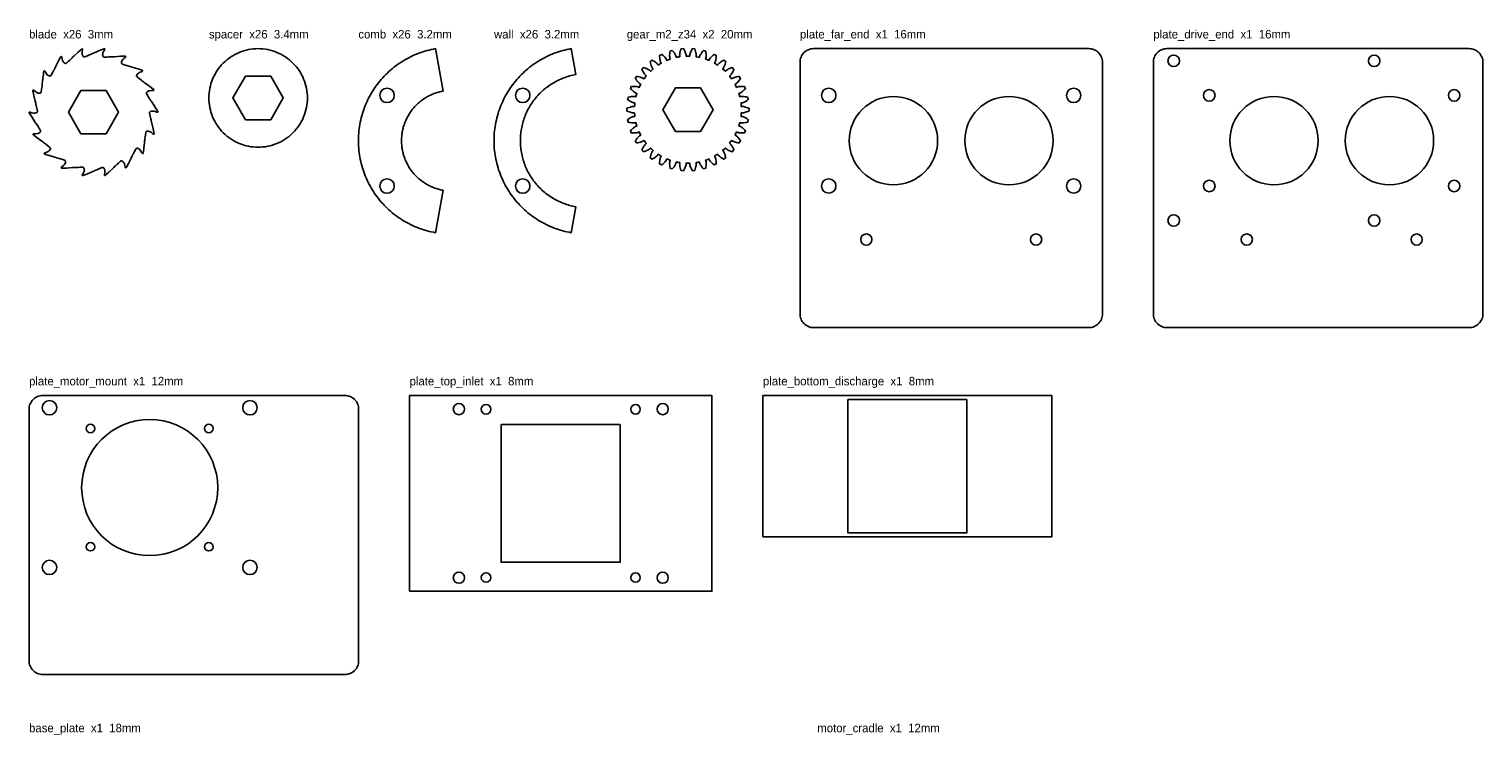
# Model space of a CAD drawing. Header units: millimetres. Extents: x 0 to 856, y -955 to 12.
# Tile 2 of 2: x 0 to 856, y -404 to 12. Entities that reach past the tile are written whole.
import ezdxf

# ---------------------------------------------------------------- set-up
doc = ezdxf.new("R2010")
doc.units = ezdxf.units.MM
doc.layers.add('CUT', color=7, linetype='Continuous')
doc.layers.add('LABEL', color=3, linetype='Continuous')

msp = doc.modelspace()

# ---------------------------------------------------------------- linework, layer by layer
at = {"layer": 'CUT'}
for points in [[(163.81, -30.42), (163.7, -31.84), (163.53, -33.26), (163.28, -34.66), (162.97, -36.05), (162.59, -37.42), (162.14, -38.77), (161.63, -40.1), (161.06, -41.4), (160.42, -42.67), (159.71, -43.91), (158.95, -45.11), (158.13, -46.28), (157.26, -47.4), (156.33, -48.48), (155.35, -49.51), (154.32, -50.49), (153.24, -51.42), (152.12, -52.29), (150.95, -53.11), (149.75, -53.87), (148.51, -54.58), (147.24, -55.22), (145.94, -55.79), (144.61, -56.3), (143.26, -56.75), (141.89, -57.13), (140.5, -57.44), (139.1, -57.69), (137.68, -57.86), (136.26, -57.97), (134.84, -58), (133.42, -57.97), (132, -57.86), (130.58, -57.69), (129.18, -57.44), (127.79, -57.13), (126.42, -56.75), (125.07, -56.3), (123.74, -55.79), (122.44, -55.22), (121.17, -54.58), (119.93, -53.87), (118.73, -53.11), (117.56, -52.29), (116.44, -51.42), (115.36, -50.49), (114.33, -49.51), (113.35, -48.48), (112.42, -47.4), (111.55, -46.28), (110.73, -45.11), (109.97, -43.91), (109.26, -42.67), (108.62, -41.4), (108.05, -40.1), (107.54, -38.77), (107.09, -37.42), (106.71, -36.05), (106.4, -34.66), (106.15, -33.26), (105.98, -31.84), (105.87, -30.42), (105.84, -29), (105.87, -27.58), (105.98, -26.16), (106.15, -24.74), (106.4, -23.34), (106.71, -21.95), (107.09, -20.58), (107.54, -19.23), (108.05, -17.9), (108.62, -16.6), (109.26, -15.33), (109.97, -14.09), (110.73, -12.89), (111.55, -11.72), (112.42, -10.6), (113.35, -9.52), (114.33, -8.49), (115.36, -7.51), (116.44, -6.58), (117.56, -5.71), (118.73, -4.89), (119.93, -4.13), (121.17, -3.42), (122.44, -2.78), (123.74, -2.21), (125.07, -1.7), (126.42, -1.25), (127.79, -0.87), (129.18, -0.56), (130.58, -0.31), (132, -0.14), (133.42, -0.03), (134.84, 0), (136.26, -0.03), (137.68, -0.14), (139.1, -0.31), (140.5, -0.56), (141.89, -0.87), (143.26, -1.25), (144.61, -1.7), (145.94, -2.21), (147.24, -2.78), (148.51, -3.42), (149.75, -4.13), (150.95, -4.89), (152.12, -5.71), (153.24, -6.58), (154.32, -7.51), (155.35, -8.49), (156.33, -9.52), (157.26, -10.6), (158.13, -11.72), (158.95, -12.89), (159.71, -14.09), (160.42, -15.33), (161.06, -16.6), (161.63, -17.9), (162.14, -19.23), (162.59, -20.58), (162.97, -21.95), (163.28, -23.34), (163.53, -24.74), (163.7, -26.16), (163.81, -27.58), (163.84, -29)], [(456.17, -161.82), (455.65, -161.24), (455.18, -160.6), (454.77, -159.93), (454.44, -159.22), (454.17, -158.48), (453.98, -157.72), (453.87, -156.94), (453.83, -156.16), (453.83, -8), (453.87, -7.21), (453.98, -6.43), (454.17, -5.67), (454.44, -4.93), (454.77, -4.22), (455.18, -3.55), (455.65, -2.92), (456.17, -2.34), (456.75, -1.81), (457.39, -1.34), (458.06, -0.94), (458.77, -0.6), (459.51, -0.34), (460.27, -0.15), (461.05, -0.03), (461.83, 0), (623.83, 0), (624.61, -0.03), (625.39, -0.15), (626.15, -0.34), (626.89, -0.6), (627.6, -0.94), (628.27, -1.34), (628.91, -1.81), (629.49, -2.34), (630.01, -2.92), (630.48, -3.55), (630.89, -4.22), (631.22, -4.93), (631.49, -5.67), (631.68, -6.43), (631.79, -7.21), (631.83, -8), (631.83, -156.16), (631.79, -156.94), (631.68, -157.72), (631.49, -158.48), (631.22, -159.22), (630.89, -159.93), (630.48, -160.6), (630.01, -161.24), (629.49, -161.82), (628.91, -162.34), (628.27, -162.81), (627.6, -163.22), (626.89, -163.55), (626.15, -163.82), (625.39, -164.01), (624.61, -164.12), (623.83, -164.16), (461.83, -164.16), (461.05, -164.12), (460.27, -164.01), (459.51, -163.82), (458.77, -163.55), (458.06, -163.22), (457.39, -162.81), (456.75, -162.34)], [(662.44, -159.22), (662.17, -158.48), (661.98, -157.72), (661.87, -156.94), (661.83, -156.16), (661.83, -8), (661.87, -7.21), (661.98, -6.43), (662.17, -5.67), (662.44, -4.93), (662.77, -4.22), (663.18, -3.55), (663.65, -2.92), (664.17, -2.34), (664.75, -1.81), (665.39, -1.34), (666.06, -0.94), (666.77, -0.6), (667.51, -0.34), (668.27, -0.15), (669.05, -0.03), (669.83, 0), (847.83, 0), (848.61, -0.03), (849.39, -0.15), (850.15, -0.34), (850.89, -0.6), (851.6, -0.94), (852.27, -1.34), (852.91, -1.81), (853.49, -2.34), (854.01, -2.92), (854.48, -3.55), (854.89, -4.22), (855.22, -4.93), (855.49, -5.67), (855.68, -6.43), (855.79, -7.21), (855.83, -8), (855.83, -156.16), (855.79, -156.94), (855.68, -157.72), (855.49, -158.48), (855.22, -159.22), (854.89, -159.93), (854.48, -160.6), (854.01, -161.24), (853.49, -161.82), (852.91, -162.34), (852.27, -162.81), (851.6, -163.22), (850.89, -163.55), (850.15, -163.82), (849.39, -164.01), (848.61, -164.12), (847.83, -164.16), (669.83, -164.16), (669.05, -164.12), (668.27, -164.01), (667.51, -163.82), (666.77, -163.55), (666.06, -163.22), (665.39, -162.81), (664.75, -162.34), (664.17, -161.82), (663.65, -161.24), (663.18, -160.6), (662.77, -159.93)], [(75.68, -37.44), (75.45, -37.46), (75.18, -37.41), (73.56, -36.87), (72.97, -36.76), (72.67, -36.74), (72.06, -36.82), (71.52, -36.99), (71.29, -37.12), (71.12, -37.27), (71, -37.43), (70.94, -37.61), (70.93, -37.98), (71.25, -39.65), (71.48, -40.58), (71.61, -41.32), (71.78, -41.87), (71.91, -42.61), (72.08, -43.16), (72.22, -43.9), (73.03, -47.24), (73.48, -49.28), (73.61, -50.01), (73.61, -50.18), (73.55, -50.31), (73.38, -50.35), (73.16, -50.29), (72.92, -50.15), (72.05, -49.44), (71.34, -48.93), (70.79, -48.67), (70.49, -48.58), (69.9, -48.5), (69.37, -48.55), (69.16, -48.63), (68.99, -48.75), (68.87, -48.89), (68.73, -49.24), (68.46, -50.91), (68.37, -51.86), (68.23, -52.6), (68.2, -53.18), (68.07, -53.92), (68.04, -54.5), (67.92, -55.24), (67.54, -58.65), (67.27, -60.72), (67.13, -61.46), (67.08, -61.62), (66.97, -61.72), (66.81, -61.7), (66.62, -61.56), (66.44, -61.35), (65.87, -60.39), (65.37, -59.66), (64.94, -59.23), (64.69, -59.04), (64.16, -58.77), (63.65, -58.63), (63.42, -58.63), (63.23, -58.69), (63.06, -58.78), (62.82, -59.06), (61.99, -60.55), (61.58, -61.4), (61.2, -62.05), (60.97, -62.58), (60.6, -63.23), (60.37, -63.77), (60, -64.42), (58.48, -67.5), (57.51, -69.35), (57.14, -70), (57.03, -70.13), (56.89, -70.19), (56.74, -70.11), (56.61, -69.92), (56.52, -69.66), (56.31, -68.56), (56.09, -67.71), (55.84, -67.15), (55.67, -66.89), (55.26, -66.46), (54.83, -66.15), (54.62, -66.07), (54.41, -66.06), (54.22, -66.09), (53.9, -66.27), (52.62, -67.38), (51.93, -68.05), (51.35, -68.52), (50.96, -68.95), (50.38, -69.43), (49.99, -69.86), (49.42, -70.35), (46.94, -72.71), (45.39, -74.12), (44.82, -74.6), (44.67, -74.69), (44.53, -74.7), (44.41, -74.58), (44.36, -74.35), (44.36, -74.08), (44.54, -72.97), (44.62, -72.09), (44.58, -71.49), (44.5, -71.19), (44.27, -70.64), (43.97, -70.2), (43.79, -70.05), (43.61, -69.97), (43.42, -69.93), (43.05, -69.99), (41.47, -70.6), (40.6, -70.99), (39.89, -71.24), (39.37, -71.5), (38.67, -71.76), (38.15, -72.03), (37.45, -72.29), (34.31, -73.66), (32.38, -74.46), (31.67, -74.72), (31.5, -74.75), (31.36, -74.71), (31.3, -74.55), (31.32, -74.32), (31.42, -74.07), (31.97, -73.09), (32.34, -72.29), (32.51, -71.71), (32.54, -71.4), (32.51, -70.8), (32.38, -70.29), (32.26, -70.09), (32.12, -69.95), (31.95, -69.85), (31.59, -69.78), (29.89, -69.81), (28.94, -69.88), (28.19, -69.87), (27.61, -69.94), (26.86, -69.94), (26.29, -70.02), (25.54, -70.03), (22.11, -70.24), (20.03, -70.33), (19.28, -70.33), (19.11, -70.3), (18.99, -70.22), (18.98, -70.05), (19.08, -69.84), (19.26, -69.63), (20.11, -68.9), (20.74, -68.28), (21.09, -67.78), (21.23, -67.51), (21.41, -66.94), (21.46, -66.41), (21.42, -66.19), (21.33, -66), (21.21, -65.85), (20.89, -65.66), (19.28, -65.11), (18.37, -64.85), (17.66, -64.58), (17.1, -64.45), (16.39, -64.2), (15.83, -64.07), (15.12, -63.82), (11.83, -62.85), (9.83, -62.22), (9.13, -61.97), (8.98, -61.88), (8.9, -61.76), (8.95, -61.6), (9.12, -61.44), (9.35, -61.3), (10.41, -60.9), (11.21, -60.54), (11.71, -60.2), (11.93, -59.98), (12.29, -59.51), (12.52, -59.03), (12.56, -58.8), (12.54, -58.6), (12.47, -58.42), (12.24, -58.13), (10.92, -57.06), (10.15, -56.5), (9.58, -56.01), (9.09, -55.7), (8.52, -55.22), (8.03, -54.9), (7.45, -54.43), (4.69, -52.39), (3.03, -51.12), (2.46, -50.64), (2.35, -50.51), (2.31, -50.37), (2.41, -50.23), (2.63, -50.14), (2.89, -50.09), (4.02, -50.07), (4.89, -50.01), (5.49, -49.86), (5.77, -49.73), (6.27, -49.41), (6.65, -49.04), (6.76, -48.84), (6.81, -48.64), (6.81, -48.45), (6.69, -48.1), (5.82, -46.64), (5.28, -45.85), (4.91, -45.2), (4.57, -44.73), (4.19, -44.09), (3.84, -43.62), (3.45, -42.98), (1.56, -40.12), (0.43, -38.36), (0.06, -37.71), (0, -37.55), (0.02, -37.4), (0.16, -37.31), (0.39, -37.3), (0.66, -37.34), (1.72, -37.71), (2.57, -37.95), (3.17, -38.01), (3.48, -37.99), (4.06, -37.86), (4.54, -37.64), (4.72, -37.49), (4.84, -37.32), (4.9, -37.14), (4.91, -36.77), (4.59, -35.1), (4.35, -34.18), (4.23, -33.44), (4.06, -32.88), (3.93, -32.14), (3.76, -31.59), (3.62, -30.85), (2.81, -27.52), (2.36, -25.48), (2.23, -24.74), (2.23, -24.57), (2.29, -24.44), (2.46, -24.4), (2.68, -24.46), (2.92, -24.6), (3.79, -25.31), (4.5, -25.82), (5.05, -26.09), (5.35, -26.17), (5.94, -26.25), (6.47, -26.21), (6.68, -26.13), (6.85, -26.01), (6.97, -25.86), (7.06, -25.7), (7.14, -25.33), (7.38, -23.84), (7.47, -22.89), (7.61, -22.15), (7.64, -21.57), (7.77, -20.83), (7.8, -20.25), (7.92, -19.51), (8.13, -17.42), (8.42, -15.36), (8.54, -14.22), (8.7, -13.3), (8.76, -13.13), (8.87, -13.03), (9.03, -13.05), (9.22, -13.19), (9.4, -13.4), (10.29, -14.85), (10.67, -15.32), (10.9, -15.53), (11.41, -15.86), (11.94, -16.07), (12.19, -16.12), (12.41, -16.12), (12.61, -16.07), (12.78, -15.97), (13.02, -15.7), (13.85, -14.21), (14.26, -13.35), (14.64, -12.7), (14.87, -12.17), (15.24, -11.52), (15.47, -10.98), (15.83, -10.33), (17.36, -7.26), (18.33, -5.4), (18.7, -4.76), (18.81, -4.62), (18.94, -4.57), (19.09, -4.64), (19.23, -4.84), (19.32, -5.09), (19.53, -6.2), (19.75, -7.05), (20, -7.6), (20.17, -7.86), (20.57, -8.3), (21.01, -8.6), (21.22, -8.68), (21.43, -8.7), (21.62, -8.66), (21.94, -8.49), (23.22, -7.37), (23.91, -6.71), (24.49, -6.23), (24.88, -5.81), (25.45, -5.32), (25.85, -4.9), (26.42, -4.41), (28.9, -2.04), (30.44, -0.63), (31.02, -0.15), (31.17, -0.06), (31.31, -0.05), (31.43, -0.18), (31.48, -0.4), (31.48, -0.68), (31.3, -1.79), (31.22, -2.66), (31.26, -3.27), (31.34, -3.57), (31.57, -4.12), (31.87, -4.55), (32.04, -4.7), (32.23, -4.79), (32.42, -4.82), (32.78, -4.76), (34.37, -4.16), (35.24, -3.77), (35.95, -3.51), (36.47, -3.25), (37.17, -2.99), (37.69, -2.73), (38.39, -2.46), (41.53, -1.09), (43.46, -0.29), (44.17, -0.04), (44.34, 0), (44.47, -0.04), (44.54, -0.2), (44.52, -0.43), (44.42, -0.69), (43.87, -1.67), (43.49, -2.46), (43.33, -3.05), (43.3, -3.36), (43.32, -3.95), (43.46, -4.46), (43.58, -4.66), (43.72, -4.81), (43.89, -4.9), (44.25, -4.97), (45.95, -4.95), (46.9, -4.88), (47.65, -4.88), (48.22, -4.81), (48.98, -4.81), (49.55, -4.74), (50.3, -4.73), (53.73, -4.51), (55.81, -4.42), (56.56, -4.42), (56.73, -4.45), (56.85, -4.54), (56.86, -4.71), (56.75, -4.92), (56.58, -5.12), (55.73, -5.86), (55.1, -6.47), (54.74, -6.97), (54.61, -7.25), (54.43, -7.82), (54.38, -8.34), (54.42, -8.57), (54.51, -8.75), (54.63, -8.9), (54.95, -9.09), (56.56, -9.65), (57.47, -9.91), (58.18, -10.17), (58.74, -10.3), (59.45, -10.55), (60.01, -10.68), (60.72, -10.93), (64.01, -11.9), (66.01, -12.53), (66.71, -12.79), (66.86, -12.87), (66.94, -12.99), (66.89, -13.15), (66.72, -13.32), (66.48, -13.45), (65.43, -13.85), (64.63, -14.21), (64.13, -14.56), (63.91, -14.77), (63.55, -15.25), (63.32, -15.72), (63.28, -15.95), (63.3, -16.16), (63.36, -16.33), (63.59, -16.62), (64.92, -17.69), (65.69, -18.25), (66.26, -18.74), (66.74, -19.06), (67.32, -19.54), (67.81, -19.85), (68.39, -20.32), (71.15, -22.36), (72.81, -23.63), (73.38, -24.12), (73.49, -24.25), (73.53, -24.39), (73.43, -24.52), (73.21, -24.62), (72.94, -24.66), (71.82, -24.68), (70.94, -24.75), (70.35, -24.9), (70.07, -25.02), (69.57, -25.34), (69.19, -25.72), (69.08, -25.92), (69.03, -26.12), (69.03, -26.31), (69.07, -26.49), (69.24, -26.82), (70.02, -28.11), (70.56, -28.9), (70.93, -29.56), (71.27, -30.02), (71.65, -30.67), (72, -31.13), (72.39, -31.77), (73.56, -33.52), (74.67, -35.28), (75.31, -36.24), (75.78, -37.04), (75.84, -37.21), (75.82, -37.35)], [(243.01, -25.14), (242.33, -25.29), (241.66, -25.45), (240.99, -25.63), (240.32, -25.82), (239.66, -26.03), (239, -26.25), (238.35, -26.49), (237.7, -26.74), (237.06, -27.01), (236.43, -27.29), (235.8, -27.59), (235.18, -27.91), (234.57, -28.23), (233.96, -28.57), (233.36, -28.93), (232.78, -29.3), (232.2, -29.68), (231.63, -30.08), (231.07, -30.49), (230.52, -30.92), (229.98, -31.35), (229.45, -31.8), (228.93, -32.26), (228.42, -32.73), (227.92, -33.22), (227.44, -33.72), (226.96, -34.22), (226.5, -34.74), (226.05, -35.27), (225.61, -35.81), (225.19, -36.36), (224.78, -36.92), (224.38, -37.49), (224, -38.07), (223.62, -38.66), (223.27, -39.25), (222.92, -39.86), (222.6, -40.47), (222.28, -41.09), (221.98, -41.72), (221.7, -42.35), (221.43, -42.99), (221.17, -43.63), (220.93, -44.29), (220.71, -44.94), (220.5, -45.61), (220.31, -46.27), (220.13, -46.95), (219.97, -47.62), (219.82, -48.3), (219.69, -48.98), (219.58, -49.67), (219.48, -50.36), (219.4, -51.05), (219.34, -51.74), (219.29, -52.43), (219.25, -53.12), (219.24, -53.82), (219.24, -54.51), (219.25, -55.21), (219.29, -55.9), (219.34, -56.59), (219.4, -57.29), (219.48, -57.98), (219.58, -58.66), (219.69, -59.35), (219.82, -60.03), (219.97, -60.71), (220.13, -61.39), (220.31, -62.06), (220.5, -62.72), (220.71, -63.39), (220.93, -64.04), (221.17, -64.7), (221.43, -65.34), (221.7, -65.98), (221.98, -66.62), (222.28, -67.24), (222.6, -67.86), (222.92, -68.47), (223.27, -69.08), (223.62, -69.67), (224, -70.26), (224.38, -70.84), (224.78, -71.41), (225.19, -71.97), (225.61, -72.52), (226.05, -73.06), (226.5, -73.59), (226.96, -74.11), (227.44, -74.61), (227.92, -75.11), (228.42, -75.6), (228.93, -76.07), (229.45, -76.53), (229.98, -76.98), (230.52, -77.42), (231.07, -77.84), (231.63, -78.25), (232.2, -78.65), (232.78, -79.03), (233.36, -79.4), (233.96, -79.76), (234.57, -80.1), (235.18, -80.43), (235.8, -80.74), (236.43, -81.04), (237.06, -81.32), (237.7, -81.59), (238.35, -81.84), (239, -82.08), (239.66, -82.31), (240.32, -82.51), (240.99, -82.71), (241.66, -82.88), (242.33, -83.04), (243.01, -83.19), (243.7, -83.32), (239.29, -108.33), (238.02, -108.09), (236.75, -107.82), (235.5, -107.52), (234.25, -107.2), (233.01, -106.84), (231.78, -106.45), (230.56, -106.04), (229.34, -105.6), (228.14, -105.12), (226.95, -104.62), (225.78, -104.1), (224.61, -103.54), (223.46, -102.96), (222.32, -102.35), (221.2, -101.72), (220.09, -101.05), (219, -100.37), (217.92, -99.65), (216.86, -98.92), (215.82, -98.15), (214.8, -97.37), (213.79, -96.56), (212.81, -95.72), (211.84, -94.87), (210.9, -93.99), (209.97, -93.08), (209.07, -92.16), (208.19, -91.22), (207.33, -90.25), (206.5, -89.27), (205.69, -88.27), (204.9, -87.25), (204.13, -86.21), (203.39, -85.15), (202.68, -84.07), (201.99, -82.98), (201.33, -81.87), (200.69, -80.75), (200.08, -79.62), (199.49, -78.46), (198.94, -77.3), (198.41, -76.12), (197.91, -74.93), (197.43, -73.73), (196.99, -72.52), (196.57, -71.3), (196.19, -70.07), (195.83, -68.83), (195.5, -67.58), (195.2, -66.33), (194.93, -65.06), (194.69, -63.8), (194.47, -62.52), (194.29, -61.24), (194.14, -59.96), (194.02, -58.68), (193.93, -57.39), (193.87, -56.1), (193.84, -54.81), (193.84, -53.52), (193.87, -52.23), (193.93, -50.94), (194.02, -49.65), (194.14, -48.37), (194.29, -47.09), (194.47, -45.81), (194.69, -44.54), (194.93, -43.27), (195.2, -42.01), (195.5, -40.75), (195.83, -39.5), (196.19, -38.26), (196.57, -37.03), (196.99, -35.81), (197.43, -34.6), (197.91, -33.4), (198.41, -32.21), (198.94, -31.03), (199.49, -29.87), (200.08, -28.72), (200.69, -27.58), (201.33, -26.46), (201.99, -25.35), (202.68, -24.26), (203.39, -23.18), (204.13, -22.13), (204.9, -21.09), (205.69, -20.06), (206.5, -19.06), (207.33, -18.08), (208.19, -17.11), (209.07, -16.17), (209.97, -15.25), (210.9, -14.35), (211.84, -13.47), (212.81, -12.61), (213.79, -11.78), (214.8, -10.96), (215.82, -10.18), (216.86, -9.41), (217.92, -8.68), (219, -7.96), (220.09, -7.28), (221.2, -6.62), (222.32, -5.98), (223.46, -5.37), (224.61, -4.79), (225.78, -4.23), (226.95, -3.71), (228.14, -3.21), (229.34, -2.74), (230.56, -2.29), (231.78, -1.88), (233.01, -1.49), (234.25, -1.13), (235.5, -0.81), (236.75, -0.51), (238.02, -0.24), (239.29, 0), (243.7, -25.02)], [(320.93, -15.44), (320.02, -15.63), (319.12, -15.84), (318.22, -16.08), (317.33, -16.34), (316.45, -16.61), (315.57, -16.91), (314.7, -17.23), (313.83, -17.57), (312.98, -17.93), (312.13, -18.31), (311.3, -18.7), (310.47, -19.12), (309.65, -19.56), (308.85, -20.02), (308.05, -20.49), (307.27, -20.98), (306.49, -21.5), (305.73, -22.03), (304.98, -22.57), (304.25, -23.14), (303.53, -23.72), (302.82, -24.32), (302.13, -24.94), (301.45, -25.57), (300.79, -26.21), (300.14, -26.88), (299.51, -27.55), (298.89, -28.25), (298.29, -28.95), (297.71, -29.67), (297.14, -30.41), (296.59, -31.15), (296.06, -31.91), (295.55, -32.69), (295.05, -33.47), (294.58, -34.27), (294.12, -35.07), (293.68, -35.89), (293.26, -36.71), (292.86, -37.55), (292.48, -38.4), (292.12, -39.25), (291.78, -40.11), (291.46, -40.98), (291.16, -41.86), (290.88, -42.74), (290.63, -43.63), (290.39, -44.53), (290.17, -45.43), (289.98, -46.34), (289.81, -47.25), (289.65, -48.16), (289.52, -49.08), (289.42, -50), (289.33, -50.92), (289.26, -51.85), (289.22, -52.78), (289.2, -53.7), (289.2, -54.63), (289.22, -55.56), (289.26, -56.48), (289.33, -57.41), (289.42, -58.33), (289.52, -59.25), (289.65, -60.17), (289.81, -61.08), (289.98, -61.99), (290.17, -62.9), (290.39, -63.8), (290.63, -64.7), (290.88, -65.59), (291.16, -66.47), (291.46, -67.35), (291.78, -68.22), (292.12, -69.08), (292.48, -69.93), (292.86, -70.78), (293.26, -71.62), (293.68, -72.44), (294.12, -73.26), (294.58, -74.07), (295.05, -74.86), (295.55, -75.64), (296.06, -76.42), (296.59, -77.18), (297.14, -77.92), (297.71, -78.66), (298.29, -79.38), (298.89, -80.08), (299.51, -80.78), (300.14, -81.45), (300.79, -82.12), (301.45, -82.76), (302.13, -83.4), (302.82, -84.01), (303.53, -84.61), (304.25, -85.19), (304.98, -85.76), (305.73, -86.3), (306.49, -86.83), (307.27, -87.35), (308.05, -87.84), (308.85, -88.32), (309.65, -88.77), (310.47, -89.21), (311.3, -89.63), (312.13, -90.03), (312.98, -90.4), (313.83, -90.76), (314.7, -91.1), (315.57, -91.42), (316.45, -91.72), (317.33, -92), (318.22, -92.25), (319.12, -92.49), (320.02, -92.7), (320.93, -92.89), (321.84, -93.07), (319.15, -108.33), (317.88, -108.09), (316.61, -107.82), (315.36, -107.52), (314.11, -107.2), (312.87, -106.84), (311.64, -106.45), (310.42, -106.04), (309.2, -105.6), (308, -105.12), (306.81, -104.62), (305.64, -104.1), (304.47, -103.54), (303.32, -102.96), (302.18, -102.35), (301.06, -101.72), (299.95, -101.05), (298.86, -100.37), (297.78, -99.65), (296.72, -98.92), (295.68, -98.15), (294.66, -97.37), (293.65, -96.56), (292.67, -95.72), (291.7, -94.87), (290.76, -93.99), (289.83, -93.08), (288.93, -92.16), (288.05, -91.22), (287.19, -90.25), (286.36, -89.27), (285.55, -88.27), (284.76, -87.25), (283.99, -86.21), (283.25, -85.15), (282.54, -84.07), (281.85, -82.98), (281.19, -81.87), (280.55, -80.75), (279.94, -79.62), (279.35, -78.46), (278.8, -77.3), (278.27, -76.12), (277.77, -74.93), (277.29, -73.73), (276.85, -72.52), (276.43, -71.3), (276.05, -70.07), (275.69, -68.83), (275.36, -67.58), (275.06, -66.33), (274.79, -65.06), (274.55, -63.8), (274.33, -62.52), (274.15, -61.24), (274, -59.96), (273.88, -58.68), (273.79, -57.39), (273.73, -56.1), (273.7, -54.81), (273.7, -53.52), (273.73, -52.23), (273.79, -50.94), (273.88, -49.65), (274, -48.37), (274.15, -47.09), (274.33, -45.81), (274.55, -44.54), (274.79, -43.27), (275.06, -42.01), (275.36, -40.75), (275.69, -39.5), (276.05, -38.26), (276.43, -37.03), (276.85, -35.81), (277.29, -34.6), (277.77, -33.4), (278.27, -32.21), (278.8, -31.03), (279.35, -29.87), (279.94, -28.72), (280.55, -27.58), (281.19, -26.46), (281.85, -25.35), (282.54, -24.26), (283.25, -23.18), (283.99, -22.13), (284.76, -21.09), (285.55, -20.06), (286.36, -19.06), (287.19, -18.08), (288.05, -17.11), (288.93, -16.17), (289.83, -15.25), (290.76, -14.35), (291.7, -13.47), (292.67, -12.61), (293.65, -11.78), (294.66, -10.96), (295.68, -10.18), (296.72, -9.41), (297.78, -8.68), (298.86, -7.96), (299.95, -7.28), (301.06, -6.62), (302.18, -5.98), (303.32, -5.37), (304.47, -4.79), (305.64, -4.23), (306.81, -3.71), (308, -3.21), (309.2, -2.74), (310.42, -2.29), (311.64, -1.88), (312.87, -1.49), (314.11, -1.13), (315.36, -0.81), (316.61, -0.51), (317.88, -0.24), (319.15, 0), (321.84, -15.27)], [(419.23, -38.47), (419.09, -39.84), (419.53, -39.89), (420, -40.01), (420.46, -40.17), (420.91, -40.36), (421.36, -40.58), (422.03, -40.95), (422.69, -41.37), (423.34, -41.84), (423.09, -43.2), (422.31, -43.4), (421.55, -43.55), (420.79, -43.66), (420.29, -43.7), (419.8, -43.72), (419.31, -43.7), (418.83, -43.64), (418.4, -43.53), (418.03, -44.86), (417.83, -45.51), (418.26, -45.65), (418.7, -45.85), (419.12, -46.09), (419.53, -46.37), (419.93, -46.66), (420.52, -47.15), (421.09, -47.69), (421.65, -48.26), (421.14, -49.56), (420.35, -49.61), (419.57, -49.62), (418.8, -49.58), (418.3, -49.53), (417.82, -49.46), (417.34, -49.35), (416.88, -49.2), (416.48, -49.02), (415.88, -50.25), (415.56, -50.86), (415.95, -51.08), (416.34, -51.35), (416.71, -51.67), (417.07, -52.01), (417.41, -52.38), (417.9, -52.97), (418.36, -53.6), (418.8, -54.26), (418.07, -55.45), (417.28, -55.35), (416.51, -55.22), (415.76, -55.04), (415.28, -54.9), (414.82, -54.73), (414.37, -54.54), (413.95, -54.31), (413.58, -54.06), (413.18, -54.61), (412.34, -55.7), (412.69, -55.98), (413.02, -56.33), (413.33, -56.71), (413.61, -57.11), (413.88, -57.53), (414.25, -58.2), (414.59, -58.91), (414.9, -59.64), (413.96, -60.67), (413.2, -60.43), (412.47, -60.16), (411.77, -59.85), (411.33, -59.62), (410.9, -59.37), (410.49, -59.1), (410.12, -58.8), (409.81, -58.48), (409.31, -58.95), (408.28, -59.87), (408.57, -60.21), (408.71, -60.4), (408.96, -60.82), (409.18, -61.26), (409.37, -61.72), (409.55, -62.19), (409.71, -62.68), (409.85, -63.18), (410.08, -64.21), (409.53, -64.63), (408.97, -65.05), (408.04, -64.54), (407.6, -64.27), (407.17, -63.99), (406.76, -63.69), (406.38, -63.37), (406.01, -63.04), (405.68, -62.69), (405.53, -62.5), (405.28, -62.13), (404.12, -62.87), (403.53, -63.22), (403.75, -63.61), (403.94, -64.05), (404.09, -64.51), (404.21, -64.99), (404.31, -65.48), (404.41, -66.24), (404.48, -67.02), (404.5, -67.82), (403.25, -68.44), (402.63, -67.94), (402.05, -67.42), (401.51, -66.88), (401.17, -66.5), (400.86, -66.12), (400.58, -65.72), (400.34, -65.3), (400.17, -64.89), (399.53, -65.15), (398.24, -65.64), (398.39, -66.06), (398.5, -66.53), (398.56, -67.01), (398.59, -67.5), (398.59, -68.01), (398.56, -68.77), (398.48, -69.55), (398.35, -70.34), (397.01, -70.72), (396.49, -70.11), (396.02, -69.49), (395.58, -68.86), (395.32, -68.43), (395.09, -68), (394.89, -67.56), (394.73, -67.1), (394.63, -66.66), (393.28, -66.93), (392.6, -67.04), (392.67, -67.49), (392.69, -67.97), (392.66, -68.45), (392.6, -68.94), (392.51, -69.44), (392.34, -70.18), (392.11, -70.93), (391.85, -71.68), (390.46, -71.81), (390.06, -71.12), (389.7, -70.43), (389.4, -69.73), (389.22, -69.26), (389.07, -68.79), (388.95, -68.31), (388.88, -67.84), (388.87, -67.39), (388.18, -67.4), (386.8, -67.39), (386.79, -67.84), (386.72, -68.31), (386.6, -68.79), (386.45, -69.26), (386.27, -69.73), (385.96, -70.43), (385.61, -71.12), (385.2, -71.81), (383.82, -71.68), (383.55, -70.93), (383.33, -70.18), (383.15, -69.44), (383.07, -68.94), (383.01, -68.45), (382.98, -67.97), (382.99, -67.49), (383.06, -67.04), (381.71, -66.8), (381.03, -66.66), (380.94, -67.1), (380.78, -67.56), (380.58, -68), (380.34, -68.43), (380.08, -68.86), (379.65, -69.49), (379.17, -70.11), (378.65, -70.72), (377.31, -70.34), (377.19, -69.55), (377.11, -68.77), (377.07, -68.01), (377.08, -67.5), (377.11, -67.01), (377.17, -66.53), (377.27, -66.06), (377.42, -65.64), (376.78, -65.4), (375.5, -64.89), (375.32, -65.3), (375.08, -65.72), (374.8, -66.12), (374.49, -66.5), (374.16, -66.88), (373.62, -67.42), (373.03, -67.94), (372.41, -68.44), (371.17, -67.82), (371.19, -67.02), (371.25, -66.24), (371.36, -65.48), (371.45, -64.99), (371.57, -64.51), (371.72, -64.05), (371.91, -63.61), (372.14, -63.22), (371.54, -62.87), (370.38, -62.13), (370.13, -62.5), (369.82, -62.87), (369.47, -63.21), (369.1, -63.53), (368.7, -63.84), (368.07, -64.27), (367.4, -64.67), (366.7, -65.05), (365.59, -64.21), (365.76, -63.43), (365.96, -62.68), (366.2, -61.95), (366.39, -61.49), (366.6, -61.04), (366.83, -60.61), (367.09, -60.21), (367.39, -59.87), (366.36, -58.95), (365.86, -58.48), (365.55, -58.8), (365.37, -58.96), (364.98, -59.24), (364.56, -59.5), (364.12, -59.74), (363.67, -59.95), (363.19, -60.16), (362.71, -60.34), (361.7, -60.67), (361.23, -60.16), (360.77, -59.64), (361.18, -58.67), (361.41, -58.2), (361.66, -57.75), (361.92, -57.32), (362.19, -56.91), (362.49, -56.51), (362.81, -56.15), (362.98, -55.98), (363.33, -55.7), (362.9, -55.16), (362.09, -54.06), (361.72, -54.31), (361.3, -54.54), (360.85, -54.73), (360.38, -54.9), (359.9, -55.04), (359.16, -55.22), (358.39, -55.35), (357.6, -55.45), (356.87, -54.26), (357.3, -53.6), (357.77, -52.97), (358.26, -52.38), (358.6, -52.01), (358.95, -51.67), (359.32, -51.35), (359.72, -51.08), (360.11, -50.86), (359.79, -50.25), (359.19, -49.02), (358.78, -49.2), (358.33, -49.35), (357.85, -49.46), (357.36, -49.53), (356.86, -49.58), (356.1, -49.62), (355.32, -49.61), (354.52, -49.56), (354.02, -48.26), (354.57, -47.69), (355.14, -47.15), (355.73, -46.66), (356.14, -46.37), (356.55, -46.09), (356.97, -45.85), (357.41, -45.65), (357.83, -45.51), (357.63, -44.86), (357.27, -43.53), (356.83, -43.64), (356.36, -43.7), (355.87, -43.72), (355.38, -43.7), (354.88, -43.66), (354.12, -43.55), (353.35, -43.4), (352.58, -43.2), (352.33, -41.84), (352.97, -41.37), (353.63, -40.95), (354.3, -40.58), (354.75, -40.36), (355.21, -40.17), (355.67, -40.01), (356.13, -39.89), (356.58, -39.84), (356.5, -39.15), (356.39, -37.78), (355.94, -37.81), (355.46, -37.78), (354.98, -37.71), (354.5, -37.6), (354.01, -37.47), (353.29, -37.23), (352.56, -36.94), (351.84, -36.6), (351.84, -35.21), (352.56, -34.88), (353.29, -34.58), (354.01, -34.34), (354.5, -34.21), (354.98, -34.1), (355.46, -34.03), (355.94, -34), (356.39, -34.03), (356.5, -32.66), (356.58, -31.97), (356.13, -31.92), (355.9, -31.87), (355.44, -31.73), (354.98, -31.55), (354.53, -31.34), (354.08, -31.11), (353.63, -30.86), (353.19, -30.58), (352.33, -29.98), (352.45, -29.29), (352.58, -28.61), (353.61, -28.36), (354.12, -28.26), (354.63, -28.18), (355.13, -28.13), (355.62, -28.1), (356.12, -28.1), (356.6, -28.14), (356.83, -28.17), (357.27, -28.28), (357.63, -26.96), (357.83, -26.3), (357.41, -26.16), (356.97, -25.96), (356.55, -25.72), (356.14, -25.45), (355.73, -25.15), (355.14, -24.66), (354.57, -24.13), (354.02, -23.55), (354.52, -22.26), (355.32, -22.2), (356.1, -22.19), (356.86, -22.23), (357.36, -22.28), (357.85, -22.36), (358.33, -22.46), (358.78, -22.61), (359.19, -22.8), (359.79, -21.56), (360.11, -20.95), (359.72, -20.74), (359.32, -20.46), (358.95, -20.14), (358.6, -19.8), (358.26, -19.43), (357.77, -18.84), (357.3, -18.22), (356.87, -17.55), (357.6, -16.37), (358.39, -16.46), (359.16, -16.6), (359.9, -16.77), (360.38, -16.91), (360.85, -17.08), (361.3, -17.27), (361.72, -17.5), (362.09, -17.76), (362.9, -16.65), (363.33, -16.11), (362.98, -15.83), (362.65, -15.48), (362.34, -15.11), (362.05, -14.7), (361.79, -14.28), (361.41, -13.61), (361.07, -12.91), (360.77, -12.17), (361.7, -11.14), (362.46, -11.38), (363.19, -11.66), (363.89, -11.97), (364.34, -12.19), (364.77, -12.44), (365.18, -12.71), (365.55, -13.01), (365.86, -13.34), (366.36, -12.86), (367.39, -11.94), (367.09, -11.6), (366.83, -11.2), (366.6, -10.78), (366.39, -10.33), (366.2, -9.86), (365.96, -9.14), (365.76, -8.38), (365.59, -7.6), (366.7, -6.76), (367.4, -7.14), (368.07, -7.54), (368.7, -7.97), (369.1, -8.28), (369.47, -8.6), (369.82, -8.94), (370.13, -9.31), (370.38, -9.68), (371.54, -8.94), (372.14, -8.6), (371.91, -8.21), (371.72, -7.76), (371.57, -7.3), (371.45, -6.82), (371.36, -6.33), (371.25, -5.57), (371.19, -4.79), (371.17, -4), (372.41, -3.38), (373.03, -3.87), (373.62, -4.39), (374.16, -4.93), (374.49, -5.31), (374.8, -5.69), (375.08, -6.09), (375.32, -6.51), (375.5, -6.92), (376.13, -6.66), (377.42, -6.18), (377.27, -5.75), (377.17, -5.28), (377.11, -4.8), (377.08, -4.31), (377.07, -3.81), (377.11, -3.04), (377.19, -2.26), (377.31, -1.48), (378.65, -1.1), (379.17, -1.7), (379.65, -2.32), (380.08, -2.95), (380.34, -3.38), (380.58, -3.81), (380.78, -4.26), (380.94, -4.71), (381.03, -5.15), (382.38, -4.88), (383.06, -4.77), (382.99, -4.33), (382.98, -3.85), (383.01, -3.36), (383.07, -2.87), (383.15, -2.38), (383.33, -1.63), (383.55, -0.88), (383.82, -0.13), (385.2, 0), (385.61, -0.69), (385.96, -1.39), (386.27, -2.09), (386.45, -2.56), (386.6, -3.03), (386.72, -3.5), (386.79, -3.97), (386.8, -4.42), (387.49, -4.41), (388.87, -4.42), (388.88, -3.97), (388.95, -3.5), (389.07, -3.03), (389.22, -2.56), (389.4, -2.09), (389.7, -1.39), (390.06, -0.69), (390.46, 0), (391.85, -0.13), (392.11, -0.88), (392.34, -1.63), (392.51, -2.38), (392.6, -2.87), (392.66, -3.36), (392.69, -3.85), (392.67, -4.33), (392.6, -4.77), (393.96, -5.01), (394.63, -5.15), (394.73, -4.71), (394.89, -4.26), (395.09, -3.81), (395.32, -3.38), (395.58, -2.95), (396.02, -2.32), (396.49, -1.7), (397.01, -1.1), (398.35, -1.48), (398.48, -2.26), (398.56, -3.04), (398.59, -3.81), (398.59, -4.31), (398.56, -4.8), (398.5, -5.28), (398.39, -5.75), (398.24, -6.18), (399.53, -6.66), (400.17, -6.92), (400.34, -6.51), (400.58, -6.09), (400.86, -5.69), (401.17, -5.31), (401.51, -4.93), (402.05, -4.39), (402.63, -3.87), (403.25, -3.38), (404.5, -4), (404.48, -4.79), (404.41, -5.57), (404.31, -6.33), (404.21, -6.82), (404.09, -7.3), (403.94, -7.76), (403.75, -8.21), (403.53, -8.6), (404.12, -8.94), (405.28, -9.68), (405.53, -9.31), (405.84, -8.94), (406.19, -8.6), (406.57, -8.28), (406.96, -7.97), (407.6, -7.54), (408.27, -7.14), (408.97, -6.76), (410.08, -7.6), (409.91, -8.38), (409.71, -9.14), (409.46, -9.86), (409.28, -10.33), (409.07, -10.78), (408.84, -11.2), (408.57, -11.6), (408.28, -11.94), (409.31, -12.86), (409.81, -13.34), (410.12, -13.01), (410.49, -12.71), (410.9, -12.44), (411.33, -12.19), (411.77, -11.97), (412.47, -11.66), (413.2, -11.38), (413.96, -11.14), (414.9, -12.17), (414.59, -12.91), (414.25, -13.61), (413.88, -14.28), (413.61, -14.7), (413.33, -15.11), (413.02, -15.48), (412.69, -15.83), (412.34, -16.11), (413.18, -17.2), (413.58, -17.76), (413.95, -17.5), (414.37, -17.27), (414.82, -17.08), (415.28, -16.91), (415.76, -16.77), (416.51, -16.6), (417.28, -16.46), (418.07, -16.37), (418.8, -17.55), (418.36, -18.22), (417.9, -18.84), (417.41, -19.43), (417.07, -19.8), (416.71, -20.14), (416.34, -20.46), (415.95, -20.74), (415.56, -20.95), (415.88, -21.56), (416.48, -22.8), (416.88, -22.61), (417.34, -22.46), (417.82, -22.36), (418.3, -22.28), (418.8, -22.23), (419.57, -22.19), (420.35, -22.2), (421.14, -22.26), (421.65, -23.55), (421.09, -24.13), (420.52, -24.66), (419.93, -25.15), (419.53, -25.45), (419.12, -25.72), (418.7, -25.96), (418.26, -26.16), (417.83, -26.3), (418.03, -26.96), (418.4, -28.28), (418.83, -28.17), (419.31, -28.11), (419.8, -28.1), (420.29, -28.11), (420.79, -28.15), (421.55, -28.26), (422.31, -28.41), (423.09, -28.61), (423.34, -29.98), (422.69, -30.44), (422.03, -30.86), (421.36, -31.23), (420.91, -31.45), (420.46, -31.64), (420, -31.8), (419.53, -31.92), (419.09, -31.97), (419.17, -32.66), (419.28, -34.03), (419.73, -34), (420.2, -34.03), (420.69, -34.1), (421.17, -34.21), (421.65, -34.34), (422.38, -34.58), (423.1, -34.88), (423.83, -35.21), (423.83, -36.6), (423.1, -36.94), (422.38, -37.23), (421.65, -37.47), (421.17, -37.6), (420.69, -37.71), (420.2, -37.78), (419.73, -37.81), (419.28, -37.78)], [(142.24, -16.17), (127.44, -16.17), (120.03, -29), (127.44, -41.83), (142.24, -41.83), (149.65, -29)], [(45.32, -24.55), (30.52, -24.55), (23.11, -37.38), (30.52, -50.2), (45.32, -50.2), (52.73, -37.38)], [(395.24, -23.08), (380.43, -23.08), (373.02, -35.91), (380.43, -48.73), (395.24, -48.73), (402.64, -35.91)], [(1.82, -365.4), (1.35, -364.76), (0.94, -364.09), (0.61, -363.38), (0.34, -362.64), (0.15, -361.88), (0.04, -361.1), (0, -360.32), (0, -212.16), (0.04, -211.37), (0.15, -210.59), (0.34, -209.83), (0.61, -209.09), (0.94, -208.38), (1.35, -207.71), (1.82, -207.08), (2.34, -206.5), (2.92, -205.97), (3.56, -205.5), (4.23, -205.1), (4.94, -204.76), (5.68, -204.5), (6.44, -204.31), (7.22, -204.19), (8, -204.16), (186, -204.16), (186.78, -204.19), (187.56, -204.31), (188.32, -204.5), (189.06, -204.76), (189.77, -205.1), (190.44, -205.5), (191.08, -205.97), (191.66, -206.5), (192.18, -207.08), (192.65, -207.71), (193.06, -208.38), (193.39, -209.09), (193.66, -209.83), (193.85, -210.59), (193.96, -211.37), (194, -212.16), (194, -360.32), (193.96, -361.1), (193.85, -361.88), (193.66, -362.64), (193.39, -363.38), (193.06, -364.09), (192.65, -364.76), (192.18, -365.4), (191.66, -365.98), (191.08, -366.5), (190.44, -366.97), (189.77, -367.38), (189.06, -367.71), (188.32, -367.98), (187.56, -368.17), (186.78, -368.28), (186, -368.32), (8, -368.32), (7.22, -368.28), (6.44, -368.17), (5.68, -367.98), (4.94, -367.71), (4.23, -367.38), (3.56, -366.97), (2.92, -366.5), (2.34, -365.98)], [(224, -319.36), (224, -204.16), (402, -204.16), (402, -319.36)], [(432, -287.36), (432, -204.16), (602, -204.16), (602, -287.36)], [(552, -206.56), (482, -206.56), (482, -284.96), (552, -284.96)], [(348, -221.26), (278, -221.26), (278, -302.26), (348, -302.26)]]:
    msp.add_lwpolyline(points, close=True, dxfattribs=at)
for centre, radius in [((673.83, -7.16), 3.4), ((791.83, -7.16), 3.4), ((210.75, -27.49), 4.25), ((290.61, -27.49), 4.25), ((470.74, -27.49), 4.25), ((614.92, -27.49), 4.25), ((694.74, -27.49), 3.4), ((838.92, -27.49), 3.4), ((508.83, -54.16), 26), ((576.83, -54.16), 26), ((732.83, -54.16), 26), ((800.83, -54.16), 26), ((210.75, -80.84), 4.25), ((290.61, -80.84), 4.25), ((470.74, -80.83), 4.25), ((614.92, -80.83), 4.25), ((694.74, -80.83), 3.4), ((838.92, -80.83), 3.4), ((673.83, -101.16), 3.4), ((791.83, -101.16), 3.4), ((492.83, -112.32), 3.3), ((592.83, -112.32), 3.3), ((716.83, -112.32), 3.3), ((816.83, -112.32), 3.3), ((12, -211.32), 4.25), ((130, -211.32), 4.25), ((253, -212.16), 3.3), ((269, -212.26), 2.8), ((357, -212.26), 2.8), ((373, -212.16), 3.3), ((71, -258.32), 40.05), ((36.2, -223.52), 2.5), ((105.8, -223.52), 2.5), ((36.2, -293.12), 2.5), ((105.8, -293.12), 2.5), ((12, -305.32), 4.25), ((130, -305.32), 4.25), ((253, -311.36), 3.3), ((373, -311.36), 3.3), ((269, -311.26), 2.8), ((357, -311.26), 2.8)]:
    msp.add_circle(centre, radius, dxfattribs=at)

# ---------------------------------------------------------------- texts
at = {"layer": 'LABEL'}
for s, p in [('blade  x26  3mm', (0, 6)), ('spacer  x26  3.4mm', (105.84, 6)), ('comb  x26  3.2mm', (193.84, 6)), ('wall  x26  3.2mm', (273.7, 6)), ('gear_m2_z34  x2  20mm', (351.84, 6)), ('plate_far_end  x1  16mm', (453.83, 6)), ('plate_drive_end  x1  16mm', (661.83, 6)), ('plate_motor_mount  x1  12mm', (0, -198.16)), ('plate_top_inlet  x1  8mm', (224, -198.16)), ('plate_bottom_discharge  x1  8mm', (432, -198.16)), ('base_plate  x1  18mm', (0, -402.32)), ('motor_cradle  x1  12mm', (464, -402.32))]:
    msp.add_text(s, height=5, dxfattribs=at).set_placement(p)

doc.saveas('drawing.dxf')
